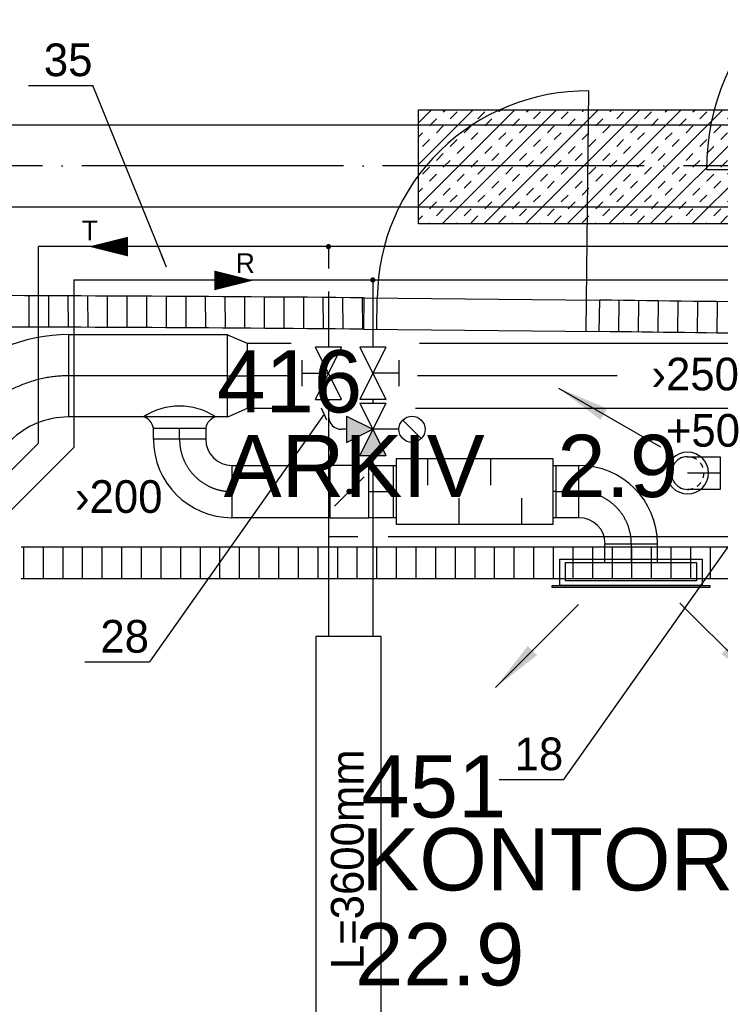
# Model space of a CAD drawing. Header units: millimetres. Extents: x 0 to 83130, y 0 to 53088.
# Tile 25 of 105: x 26859 to 29538, y 9579 to 13346. Entities that reach past the tile are written whole.
import ezdxf

# ---------------------------------------------------------------- set-up
doc = ezdxf.new("R2010")
doc.units = ezdxf.units.MM
doc.header["$LTSCALE"] = 50
doc.header["$MEASUREMENT"] = 0
doc.header["$PDMODE"] = 1
for name, pattern in [('2V-CENT', [23, 20, -1.5, 0, -1.5]), ('V-GOMD', [0.8, 0.4, -0.4]), ('V-KU', [2, 1, 1]), ('V-V', [2, 1, 1])]:
    doc.linetypes.add(name, pattern=pattern)
doc.layers.get('0').update_dxf_attribs({"linetype": 'CONTINUOUS'})
for name, color, linetype in [('20604A200D001$0$832 Rominfo', 7, 'CONTINUOUS'), ('20604A200D001$0$A24-HEL1', 251, 'CONTINUOUS'), ('20604A200D001$0$A24-HEL2', 251, 'CONTINUOUS'), ('20604A200D001$0$A24-SKR1', 251, 'CONTINUOUS'), ('V060-', 3, 'CONTINUOUS'), ('V061-', 1, 'CONTINUOUS'), ('V070-', 3, 'CONTINUOUS'), ('V071-', 1, 'CONTINUOUS'), ('V110', 1, 'CONTINUOUS'), ('V110-', 6, 'CONTINUOUS'), ('V111', 3, 'CONTINUOUS'), ('V111-', 1, 'CONTINUOUS'), ('xref', 7, 'CONTINUOUS')]:
    doc.layers.add(name, color=color, linetype=linetype)
doc.styles.add('20604A200D001$0$Arial', font='arial.ttf', dxfattribs={"height": 238.125})
doc.styles.add('FISO', font='fiso')
doc.styles.add('ISO', font='ISO')
doc.styles.add('SIMPLEX', font='SIMPLEX')

# ---------------------------------------------------------------- blocks, each defined once
blk = doc.blocks.new('V420', base_point=(455, 404.5))
blk.add_line((455, 404.5), (464, 404.5))
blk.add_solid([(455, 404.5), (459, 405), (459, 404)])
blk = doc.blocks.new('V421', base_point=(455.5, 404.5))
at = {"rotation": 180}
blk.add_blockref('V420', (464.5, 404.5), dxfattribs=at)
blk = doc.blocks.new('CBOJ90_PB', base_point=(86107, 31352))
at = {"color": 0, "linetype": 'ByBlock'}
blk.add_arc((86106, 31353), 1, 270, 360, dxfattribs=at)
blk = doc.blocks.new('KBOJ90_PB', base_point=(86107, 31352))
at = {"color": 0, "linetype": 'ByBlock'}
for p, q in [((86106.5, 31353), (86107.5, 31353)), ((86106, 31352.5), (86106, 31351.5))]:
    blk.add_line(p, q, dxfattribs=at)
for radius in [1.5, 0.5]:
    blk.add_arc((86106, 31353), radius, 270, 360, dxfattribs=at)
blk = doc.blocks.new('3BOJ90_PB', base_point=(86107, 31352))
for p in [(86107, 31353), (86106, 31352)]:
    blk.add_point(p)
at = {"color": 1, "linetype": '2V-CENT'}
blk.add_blockref('CBOJ90_PB', (86107, 31352), dxfattribs=at)
at = {"color": 0, "linetype": 'ByBlock'}
blk.add_blockref('KBOJ90_PB', (86107, 31352), dxfattribs=at)
at = {"style": 'ISO', "flags": 3}
blk.add_attdef('0', (86107, 31352), '', height=1, dxfattribs=at)
blk = doc.blocks.new('LD_P')
for p, q in [((-0.5, 0.5), (-0.5, -0.5)), ((0.5, 0.5), (-0.5, 0.5)), ((0.5, -0.5), (0.5, 0.5)), ((-0.5, -0.5), (0.5, -0.5))]:
    blk.add_line(p, q)
at = {"color": 1}
for p, q in [((-0.3, 0.5), (-0.3, 0.1)), ((0.1, 0.5), (0.1, 0.1)), ((-0.1, -0.5), (-0.1, -0.1)), ((0.3, -0.5), (0.3, -0.1))]:
    blk.add_line(p, q, dxfattribs=at)
blk = doc.blocks.new('C3A', base_point=(16246, 22590.5))
at = {"color": 0, "linetype": 'ByBlock'}
blk.add_line((16247, 22590.5), (16246, 22590.5), dxfattribs=at)
blk = doc.blocks.new('K3A', base_point=(16246, 22590.5))
at = {"color": 0, "linetype": 'ByBlock'}
for p, q in [((16246, 22591), (16247, 22591)), ((16247, 22591), (16247, 22590)), ((16247, 22590), (16246, 22590))]:
    blk.add_line(p, q, dxfattribs=at)
blk = doc.blocks.new('33A', base_point=(16246, 22590.5))
blk.add_point((16247, 22590.5))
at = {"color": 0, "linetype": 'ByBlock'}
blk.add_blockref('K3A', (16246, 22590.5), dxfattribs=at)
at = {"color": 1, "linetype": '2V-CENT'}
blk.add_blockref('C3A', (16246, 22590.5), dxfattribs=at)
at = {"style": 'SIMPLEX', "flags": 3}
blk.add_attdef('0', (16246, 22590.5), '', height=1, dxfattribs=at)
blk = doc.blocks.new('KSP_P', base_point=(16239.5, 22597.5))
at = {"color": 0, "linetype": 'ByBlock'}
for p, q in [((16240, 22598), (16239, 22598)), ((16239, 22598), (16239, 22597)), ((16240, 22597), (16240, 22598)), ((16239, 22597), (16240, 22597))]:
    blk.add_line(p, q, dxfattribs=at)
blk = doc.blocks.new('2SP_P', base_point=(16239.5, 22597.5))
for p in [(16239, 22597.5), (16240, 22597.5)]:
    blk.add_point(p)
at = {"color": 0, "linetype": 'ByBlock'}
blk.add_blockref('KSP_P', (16239.5, 22597.5), dxfattribs=at)
at = {"style": 'SIMPLEX', "flags": 3}
blk.add_attdef('0', (16239.5, 22597.5), '', height=1, dxfattribs=at)
blk = doc.blocks.new('SPJALL', base_point=(16229, 22594))
at = {"color": 1}
blk.add_line((16228.625, 22593.625), (16229.375, 22594.375), dxfattribs=at)
at = {"color": 1, "const_width": 0.075}
blk.add_lwpolyline([(16229, 22594.0375, -1), (16229, 22593.9625, -1), (16229, 22594.0375, -1)], format="xyb", dxfattribs=at)
blk = doc.blocks.new('CBOJ45_P', base_point=(16236.061, 22619.837))
at = {"color": 0, "linetype": 'ByBlock'}
blk.add_arc((16235.44, 22621.337, 0.686), 1.5, 270, 315, dxfattribs=at)
blk = doc.blocks.new('KBOJ45_P', base_point=(16236.061, 22619.837))
at = {"color": 0, "linetype": 'ByBlock'}
for p, q in [((16236.147, 22620.63), (16236.854, 22619.923)), ((16235.44, 22619.337, 0.686), (16235.44, 22620.337, 0.686))]:
    blk.add_line(p, q, dxfattribs=at)
for radius in [1, 2]:
    blk.add_arc((16235.44, 22621.337, 0.686), radius, 270, 315, dxfattribs=at)
blk = doc.blocks.new('3BOJ45_P', base_point=(16236.061, 22619.837))
for p in [(16236.501, 22620.276), (16235.44, 22619.837)]:
    blk.add_point(p)
at = {"color": 0, "linetype": 'ByBlock'}
blk.add_blockref('KBOJ45_P', (16236.061, 22619.837), dxfattribs=at)
at = {"color": 1, "linetype": '2V-CENT'}
blk.add_blockref('CBOJ45_P', (16236.061, 22619.837), dxfattribs=at)
at = {"style": 'ISO', "flags": 3}
blk.add_attdef('0', (16236.061, 22619.837), '', height=1, dxfattribs=at)
blk = doc.blocks.new('CCDIMF_315X250X75', base_point=(3095.5, 30301.1))
at = {"color": 0, "linetype": 'ByBlock'}
blk.add_line((3058, 30301.1), (3133, 30301.1), dxfattribs=at)
blk = doc.blocks.new('KCDIMF_315X250X75', base_point=(3095.5, 30301.1))
at = {"color": 0, "linetype": 'ByBlock'}
for p, q in [((3058, 30143.6), (3058, 30458.6)), ((3058, 30458.6), (3133, 30426.1)), ((3133, 30426.1), (3133, 30176.1)), ((3133, 30176.1), (3058, 30143.6))]:
    blk.add_line(p, q, dxfattribs=at)
blk = doc.blocks.new('3CDIMF_315X250X75', base_point=(3095.5, 30301.1))
for p in [(3058, 30301.1), (3133, 30301.1)]:
    blk.add_point(p)
at = {"color": 0, "linetype": 'ByBlock'}
blk.add_blockref('KCDIMF_315X250X75', (3095.5, 30301.1), dxfattribs=at)
at = {"color": 1, "linetype": '2V-CENT'}
blk.add_blockref('CCDIMF_315X250X75', (3095.5, 30301.1), dxfattribs=at)
at = {"style": 'SIMPLEX', "flags": 3}
blk.add_attdef('0', (3095.5, 30301.1), '', height=1, dxfattribs=at)
blk = doc.blocks.new('CIRC_P', base_point=(16254, 22587))
blk.add_circle((16254, 22587), 0.5)
blk = doc.blocks.new('CBOJ90_NB', base_point=(86107.402, 31352.24))
at = {"color": 0, "linetype": 'ByBlock'}
blk.add_line((86106.402, 31352.24), (86107.402, 31352.24), dxfattribs=at)
blk = doc.blocks.new('*X195')
at = {"color": 0}
for p, q in [((28383.8, 12633), (28752.3, 13001.5)), ((28383.8, 12792.1), (28593.2, 13001.5)), ((28383.8, 12951.2), (28434.1, 13001.5)), ((28474.6, 12564.7), (28911.4, 13001.5)), ((28478.7, 12993.1), (28487.2, 13001.5)), ((28633.7, 12564.7), (29070.5, 13001.5)), ((28690.9, 12993.1), (28699.3, 13001.5)), ((28792.8, 12564.7), (29229.6, 13001.5)), ((28796.9, 12993.1), (28805.4, 13001.5)), ((28951.9, 12564.7), (29388.7, 13001.5)), ((29009.1, 12993.1), (29017.5, 13001.5)), ((29111, 12564.7), (29547.8, 13001.5)), ((29115.1, 12993.1), (29123.5, 13001.5)), ((29270.1, 12564.7), (29706.9, 13001.5)), ((29327.3, 12993.1), (29335.7, 13001.5)), ((29429.2, 12564.7), (29866, 13001.5)), ((29433.3, 12993.1), (29441.7, 13001.5)), ((29588.3, 12564.7), (30025.1, 13001.5)), ((29645.5, 12993.1), (29653.9, 13001.5)), ((29747.4, 12564.7), (30184.2, 13001.5)), ((29751.5, 12993.1), (29759.9, 13001.5)), ((29906.5, 12564.7), (30343.3, 13001.5)), ((29963.6, 12993.1), (29972.1, 13001.5)), ((30069.7, 12993.1), (30078.1, 13001.5)), ((30281.8, 12993.1), (30290.3, 13001.5)), ((28425.7, 12940.1), (28452.2, 12966.6)), ((28505.2, 12966.6), (28531.8, 12993.1)), ((28611.3, 12966.6), (28637.8, 12993.1)), ((28637.8, 12940.1), (28664.3, 12966.6)), ((28743.9, 12940.1), (28770.4, 12966.6)), ((28823.4, 12966.6), (28850, 12993.1)), ((28929.5, 12966.6), (28956, 12993.1)), ((28956, 12940.1), (28982.5, 12966.6)), ((29062.1, 12940.1), (29088.6, 12966.6)), ((29141.6, 12966.6), (29168.2, 12993.1)), ((29247.7, 12966.6), (29274.2, 12993.1)), ((29274.2, 12940.1), (29300.7, 12966.6)), ((29380.3, 12940.1), (29406.8, 12966.6)), ((29459.8, 12966.6), (29486.4, 12993.1)), ((29565.9, 12966.6), (29592.4, 12993.1)), ((29592.4, 12940.1), (29618.9, 12966.6)), ((29698.5, 12940.1), (29725, 12966.6)), ((29778, 12966.6), (29804.6, 12993.1)), ((29884.1, 12966.6), (29910.6, 12993.1)), ((29910.6, 12940.1), (29937.1, 12966.6)), ((30016.7, 12940.1), (30043.2, 12966.6)), ((30096.2, 12966.6), (30122.7, 12993.1)), ((30202.3, 12966.6), (30228.8, 12993.1)), ((30228.8, 12940.1), (30255.3, 12966.6)), ((30334.9, 12940.1), (30361.4, 12966.6)), ((28452.2, 12913.5), (28478.7, 12940.1)), ((28558.3, 12913.5), (28584.8, 12940.1)), ((28770.4, 12913.5), (28796.9, 12940.1)), ((28876.5, 12913.5), (28903, 12940.1)), ((29088.6, 12913.5), (29115.1, 12940.1)), ((29194.7, 12913.5), (29221.2, 12940.1)), ((29406.8, 12913.5), (29433.3, 12940.1)), ((29512.9, 12913.5), (29539.4, 12940.1)), ((29725, 12913.5), (29751.5, 12940.1)), ((29831.1, 12913.5), (29857.6, 12940.1)), ((30043.2, 12913.5), (30069.7, 12940.1)), ((30149.3, 12913.5), (30175.8, 12940.1)), ((30361.4, 12913.5), (30384.7, 12936.8)), ((28383.8, 12898.1), (28399.2, 12913.5)), ((28399.2, 12860.5), (28425.7, 12887)), ((28505.2, 12860.5), (28531.8, 12887)), ((28584.8, 12887), (28611.3, 12913.5)), ((28690.9, 12887), (28717.4, 12913.5)), ((28717.4, 12860.5), (28743.9, 12887)), ((28823.4, 12860.5), (28850, 12887)), ((28903, 12887), (28929.5, 12913.5)), ((29009.1, 12887), (29035.6, 12913.5)), ((29035.6, 12860.5), (29062.1, 12887)), ((29141.6, 12860.5), (29168.2, 12887)), ((29221.2, 12887), (29247.7, 12913.5)), ((29327.3, 12887), (29353.8, 12913.5)), ((29353.8, 12860.5), (29380.3, 12887)), ((29459.8, 12860.5), (29486.4, 12887)), ((29539.4, 12887), (29565.9, 12913.5)), ((29645.5, 12887), (29672, 12913.5)), ((29672, 12860.5), (29698.5, 12887)), ((29778, 12860.5), (29804.6, 12887)), ((29857.6, 12887), (29884.1, 12913.5)), ((29963.6, 12887), (29990.2, 12913.5)), ((29990.2, 12860.5), (30016.7, 12887)), ((30065.6, 12564.7), (30384.7, 12883.8)), ((30096.2, 12860.5), (30122.7, 12887)), ((30175.8, 12887), (30202.3, 12913.5)), ((30281.8, 12887), (30308.4, 12913.5)), ((30308.4, 12860.5), (30334.9, 12887)), ((28531.8, 12834), (28558.3, 12860.5)), ((28637.8, 12834), (28664.3, 12860.5)), ((28850, 12834), (28876.5, 12860.5)), ((28956, 12834), (28982.5, 12860.5)), ((29168.2, 12834), (29194.7, 12860.5)), ((29274.2, 12834), (29300.7, 12860.5)), ((29486.4, 12834), (29512.9, 12860.5)), ((29592.4, 12834), (29618.9, 12860.5)), ((29804.6, 12834), (29831.1, 12860.5)), ((29910.6, 12834), (29937.1, 12860.5)), ((30122.7, 12834), (30149.3, 12860.5)), ((30228.8, 12834), (30255.3, 12860.5)), ((28452.2, 12807.5), (28478.7, 12834)), ((28478.7, 12781), (28505.2, 12807.5)), ((28584.8, 12781), (28611.3, 12807.5)), ((28664.3, 12807.5), (28690.9, 12834)), ((28770.4, 12807.5), (28796.9, 12834)), ((28796.9, 12781), (28823.4, 12807.5)), ((28903, 12781), (28929.5, 12807.5)), ((28982.5, 12807.5), (29009.1, 12834)), ((29088.6, 12807.5), (29115.1, 12834)), ((29115.1, 12781), (29141.6, 12807.5)), ((29221.2, 12781), (29247.7, 12807.5)), ((29300.7, 12807.5), (29327.3, 12834)), ((29406.8, 12807.5), (29433.3, 12834)), ((29433.3, 12781), (29459.8, 12807.5)), ((29539.4, 12781), (29565.9, 12807.5)), ((29618.9, 12807.5), (29645.5, 12834)), ((29725, 12807.5), (29751.5, 12834)), ((29751.5, 12781), (29778, 12807.5)), ((29857.6, 12781), (29884.1, 12807.5)), ((29937.1, 12807.5), (29963.6, 12834)), ((30043.2, 12807.5), (30069.7, 12834)), ((30069.7, 12781), (30096.2, 12807.5)), ((30175.8, 12781), (30202.3, 12807.5)), ((30255.3, 12807.5), (30281.8, 12834)), ((30361.4, 12807.5), (30384.7, 12830.8)), ((28399.2, 12754.4), (28425.7, 12781)), ((28611.3, 12754.4), (28637.8, 12781)), ((28717.4, 12754.4), (28743.9, 12781)), ((28929.5, 12754.4), (28956, 12781)), ((29035.6, 12754.4), (29062.1, 12781)), ((29247.7, 12754.4), (29274.2, 12781)), ((29353.8, 12754.4), (29380.3, 12781)), ((29565.9, 12754.4), (29592.4, 12781)), ((29672, 12754.4), (29698.5, 12781)), ((29884.1, 12754.4), (29910.6, 12781)), ((29990.2, 12754.4), (30016.7, 12781)), ((30202.3, 12754.4), (30228.8, 12781)), ((30308.4, 12754.4), (30334.9, 12781)), ((28425.7, 12727.9), (28452.2, 12754.4)), ((28531.8, 12727.9), (28558.3, 12754.4)), ((28743.9, 12727.9), (28770.4, 12754.4)), ((28850, 12727.9), (28876.5, 12754.4)), ((29062.1, 12727.9), (29088.6, 12754.4)), ((29168.2, 12727.9), (29194.7, 12754.4)), ((29380.3, 12727.9), (29406.8, 12754.4)), ((29486.4, 12727.9), (29512.9, 12754.4)), ((29698.5, 12727.9), (29725, 12754.4)), ((29804.6, 12727.9), (29831.1, 12754.4)), ((30016.7, 12727.9), (30043.2, 12754.4)), ((30122.7, 12727.9), (30149.3, 12754.4)), ((30334.9, 12727.9), (30361.4, 12754.4)), ((28383.8, 12686), (28399.2, 12701.4)), ((28478.7, 12674.9), (28505.2, 12701.4)), ((28558.3, 12701.4), (28584.8, 12727.9)), ((28664.3, 12701.4), (28690.9, 12727.9)), ((28690.9, 12674.9), (28717.4, 12701.4)), ((28796.9, 12674.9), (28823.4, 12701.4)), ((28876.5, 12701.4), (28903, 12727.9)), ((28982.5, 12701.4), (29009.1, 12727.9)), ((29009.1, 12674.9), (29035.6, 12701.4)), ((29115.1, 12674.9), (29141.6, 12701.4)), ((29194.7, 12701.4), (29221.2, 12727.9)), ((29300.7, 12701.4), (29327.3, 12727.9)), ((29327.3, 12674.9), (29353.8, 12701.4)), ((29433.3, 12674.9), (29459.8, 12701.4)), ((29512.9, 12701.4), (29539.4, 12727.9)), ((29618.9, 12701.4), (29645.5, 12727.9)), ((29645.5, 12674.9), (29672, 12701.4)), ((29751.5, 12674.9), (29778, 12701.4)), ((29831.1, 12701.4), (29857.6, 12727.9)), ((29937.1, 12701.4), (29963.6, 12727.9)), ((29963.6, 12674.9), (29990.2, 12701.4)), ((30069.7, 12674.9), (30096.2, 12701.4)), ((30149.3, 12701.4), (30175.8, 12727.9)), ((30224.7, 12564.7), (30384.7, 12724.7)), ((30255.3, 12701.4), (30281.8, 12727.9)), ((30281.8, 12674.9), (30308.4, 12701.4)), ((28505.2, 12648.4), (28531.8, 12674.9)), ((28611.3, 12648.4), (28637.8, 12674.9)), ((28823.4, 12648.4), (28850, 12674.9)), ((28929.5, 12648.4), (28956, 12674.9)), ((29141.6, 12648.4), (29168.2, 12674.9)), ((29247.7, 12648.4), (29274.2, 12674.9)), ((29459.8, 12648.4), (29486.4, 12674.9)), ((29565.9, 12648.4), (29592.4, 12674.9)), ((29778, 12648.4), (29804.6, 12674.9)), ((29884.1, 12648.4), (29910.6, 12674.9)), ((30096.2, 12648.4), (30122.7, 12674.9)), ((30202.3, 12648.4), (30228.8, 12674.9)), ((28425.7, 12621.9), (28452.2, 12648.4)), ((28452.2, 12595.3), (28478.7, 12621.9)), ((28558.3, 12595.3), (28584.8, 12621.9)), ((28637.8, 12621.9), (28664.3, 12648.4)), ((28743.9, 12621.9), (28770.4, 12648.4)), ((28770.4, 12595.3), (28796.9, 12621.9)), ((28876.5, 12595.3), (28903, 12621.9)), ((28956, 12621.9), (28982.5, 12648.4)), ((29062.1, 12621.9), (29088.6, 12648.4)), ((29088.6, 12595.3), (29115.1, 12621.9)), ((29194.7, 12595.3), (29221.2, 12621.9)), ((29274.2, 12621.9), (29300.7, 12648.4)), ((29380.3, 12621.9), (29406.8, 12648.4)), ((29406.8, 12595.3), (29433.3, 12621.9)), ((29512.9, 12595.3), (29539.4, 12621.9)), ((29592.4, 12621.9), (29618.9, 12648.4)), ((29698.5, 12621.9), (29725, 12648.4)), ((29725, 12595.3), (29751.5, 12621.9)), ((29831.1, 12595.3), (29857.6, 12621.9)), ((29910.6, 12621.9), (29937.1, 12648.4)), ((30016.7, 12621.9), (30043.2, 12648.4)), ((30043.2, 12595.3), (30069.7, 12621.9)), ((30149.3, 12595.3), (30175.8, 12621.9)), ((30228.8, 12621.9), (30255.3, 12648.4)), ((30334.9, 12621.9), (30361.4, 12648.4)), ((30361.4, 12595.3), (30384.7, 12618.6)), ((28383.8, 12579.9), (28399.2, 12595.3)), ((28584.8, 12568.8), (28611.3, 12595.3)), ((28690.9, 12568.8), (28717.4, 12595.3)), ((28903, 12568.8), (28929.5, 12595.3)), ((29009.1, 12568.8), (29035.6, 12595.3)), ((29221.2, 12568.8), (29247.7, 12595.3)), ((29327.3, 12568.8), (29353.8, 12595.3)), ((29539.4, 12568.8), (29565.9, 12595.3)), ((29645.5, 12568.8), (29672, 12595.3)), ((29857.6, 12568.8), (29884.1, 12595.3)), ((29963.6, 12568.8), (29990.2, 12595.3)), ((30175.8, 12568.8), (30202.3, 12595.3)), ((30281.8, 12568.8), (30308.4, 12595.3)), ((28421.6, 12564.7), (28425.7, 12568.8)), ((28527.7, 12564.7), (28531.8, 12568.8)), ((28739.8, 12564.7), (28743.9, 12568.8)), ((28845.9, 12564.7), (28850, 12568.8)), ((29058, 12564.7), (29062.1, 12568.8)), ((29164.1, 12564.7), (29168.2, 12568.8)), ((29376.2, 12564.7), (29380.3, 12568.8)), ((29482.3, 12564.7), (29486.4, 12568.8)), ((29694.4, 12564.7), (29698.5, 12568.8)), ((29800.5, 12564.7), (29804.6, 12568.8)), ((30012.6, 12564.7), (30016.7, 12568.8)), ((30118.7, 12564.7), (30122.7, 12568.8)), ((30330.8, 12564.7), (30334.9, 12568.8)), ((30383.8, 12564.7), (30384.7, 12565.6))]:
    blk.add_line(p, q, dxfattribs=at)
blk = doc.blocks.new('20604A200D001')
at = {"layer": '20604A200D001$0$A24-HEL1', "color": 7}
for points in [[(44495.9, 9942.7), (44504.1, 10742.6)], [(45854.5, 10440.7), (44954.5, 10440.7)], [(43646, 9951.3), (44545.9, 9942.1)], [(43694.7, 9830.8), (43696, 9950.8)], [(44494.7, 9822.7), (44495.9, 9942.7)], [(43644.7, 9831.3), (44544.7, 9822.2)]]:
    blk.add_lwpolyline(points, dxfattribs=at)
for centre, radius, start, end in [((45854.5, 10440.7), 900, 90, 180), ((44495.9, 9942.7), 800, 89.4159, 179.4166)]:
    blk.add_arc(centre, radius, start, end, dxfattribs=at)
at = {"layer": '20604A200D001$0$A24-HEL2', "color": 7}
for points in [[(43644.7, 9831.3), (43645.8, 9951.3)], [(44544.7, 9822.2), (44546.1, 9942.1)], [(42335, 8998), (46155, 8998)], [(42335, 8878), (46155, 8878)]]:
    blk.add_lwpolyline(points, dxfattribs=at)
for centre, radius, start, end in [((41330.6, -261494), 271455.2, 89.511333, 89.876659), ((41331.2, -261425.3), 271386.5, 89.019641, 89.321236), ((41330.2, -261574.1), 271415.3, 89.511391, 89.876557), ((41331, -261432.9), 271274.1, 89.044558, 89.321229)]:
    blk.add_arc(centre, radius, start, end, dxfattribs=at)
at = {"layer": '20604A200D001$0$A24-SKR1', "color": 7}
for points in [[(42365, 9839.2), (42364.6, 9959.2)], [(42440, 9838.9), (42439.6, 9958.9)], [(42515, 9838.6), (42514.6, 9958.6)], [(42590, 9838.3), (42589.6, 9958.3)], [(42665, 9837.9), (42664.6, 9957.9)], [(42740, 9837.5), (42739.6, 9957.5)], [(42815, 9837.1), (42814.6, 9957.1)], [(42890, 9836.7), (42889.6, 9956.7)], [(42965, 9836.3), (42964.6, 9956.3)], [(43040, 9835.8), (43039.6, 9955.8)], [(43115, 9835.3), (43114.6, 9955.3)], [(43190, 9834.8), (43189.6, 9954.8)], [(43265, 9834.3), (43264.6, 9954.3)], [(43340, 9833.8), (43339.6, 9953.8)], [(43415, 9833.2), (43414.6, 9953.2)], [(43490, 9832.6), (43489.6, 9952.6)], [(43565, 9832), (43564.6, 9952)], [(43640, 9831.4), (43639.6, 9951.4)], [(44619.7, 9821.3), (44621.1, 9941.2)], [(44694.7, 9820.3), (44696.1, 9940.3)], [(44769.7, 9819.4), (44771.1, 9939.4)], [(44844.7, 9818.4), (44846.1, 9938.4)], [(44919.7, 9817.5), (44921.1, 9937.4)], [(44994.7, 9816.4), (44996.1, 9936.4)], [(42344.5, 8878), (42344.5, 8998)], [(42419.5, 8878), (42419.5, 8998)], [(42494.5, 8878), (42494.5, 8998)], [(42569.5, 8878), (42569.5, 8998)], [(42644.5, 8878), (42644.5, 8998)], [(42719.5, 8878), (42719.5, 8998)], [(42794.5, 8878), (42794.5, 8998)], [(42869.5, 8878), (42869.5, 8998)], [(42944.5, 8878), (42944.5, 8998)], [(43019.5, 8878), (43019.5, 8998)], [(43094.5, 8878), (43094.5, 8998)], [(43169.5, 8878), (43169.5, 8998)], [(43244.5, 8878), (43244.5, 8998)], [(43319.5, 8878), (43319.5, 8998)], [(43394.5, 8878), (43394.5, 8998)], [(43469.5, 8878), (43469.5, 8998)], [(43544.5, 8878), (43544.5, 8998)], [(43619.5, 8878), (43619.5, 8998)], [(43694.5, 8878), (43694.5, 8998)], [(43769.5, 8878), (43769.5, 8998)], [(43844.5, 8878), (43844.5, 8998)], [(43919.5, 8878), (43919.5, 8998)], [(43994.5, 8878), (43994.5, 8998)], [(44069.5, 8878), (44069.5, 8998)], [(44144.5, 8878), (44144.5, 8998)], [(44219.5, 8878), (44219.5, 8998)], [(44294.5, 8878), (44294.5, 8998)], [(44369.5, 8878), (44369.5, 8998)], [(44444.5, 8878), (44444.5, 8998)], [(44519.5, 8878), (44519.5, 8998)], [(44594.5, 8878), (44594.5, 8998)], [(44669.5, 8878), (44669.5, 8998)], [(44744.5, 8878), (44744.5, 8998)], [(44819.5, 8878), (44819.5, 8998)], [(44894.5, 8878), (44894.5, 8998)], [(44969.5, 8878), (44969.5, 8998)]]:
    blk.add_lwpolyline(points, dxfattribs=at)
at = {"layer": '20604A200D001$0$832 Rominfo', "color": 7, "style": '20604A200D001$0$Arial'}
for s, height, p in [('416', 238.12, (43083.2, 9512.7)), ('ARKIV   2.9', 238.125, (43108.5, 9188.9)), ('451', 238.12, (43634.5, 7963.4)), ('KONTOR', 238.12, (43634.6, 7684.2)), ('22.9', 238.12, (43610.9, 7320.7))]:
    blk.add_text(s, height=height, dxfattribs=at).set_placement(p)

msp = doc.modelspace()

# ---------------------------------------------------------------- linework, layer by layer
at = {"layer": 'V060-', "linetype": 'Continuous'}
for p, q in [((24978.63, 12943.94), (31547.1, 12943.94)), ((31547.1, 12628.94), (24978.63, 12628.94)), ((27045.74, 12141.03, 216.23), (27654.68, 12141.03, 216.23)), ((27728.56, 12108.14, 216), (27897.22, 12108.14, 216)), ((28387.34, 12108.14, 216), (36414.87, 12108.14, 216)), ((27889.68, 11858.14, 216), (27728.56, 11858.14, 216)), ((36414.87, 11858.14, 216), (28372.26, 11858.14, 216)), ((27654.68, 11826.03, 216.23), (27045.74, 11826.03, 216.23)), ((27370.5, 11740.62), (27370.5, 11782.89)), ((27570.5, 11782.89), (27570.5, 11740.62)), ((27670.08, 11640.62), (28044.54, 11640.62)), ((28194.54, 11640.62), (28288.86, 11640.62)), ((28908.86, 11640.62), (28997.5, 11640.62)), ((28044.54, 11440.62), (27670.08, 11440.62)), ((28288.86, 11440.62), (28194.54, 11440.62)), ((28997.5, 11440.62), (28908.86, 11440.62)), ((29096.92, 11269.3), (29096.92, 11340.3)), ((29296.92, 11340.3), (29296.92, 11269.3))]:
    msp.add_line(p, q, dxfattribs=at)
at = {"layer": 'V060-', "color": 1, "linetype": '2V-CENT'}
for p, q in [((31547.1, 12786.44), (24978.63, 12786.44)), ((27654.68, 11983.53, 216.23), (27045.74, 11983.53, 216.23)), ((27882.13, 11983.14, 216), (27728.56, 11983.14, 216)), ((29144.09, 11983.14, 216), (28379.8, 11983.14, 216)), ((27470.5, 11740.62), (27470.5, 11782.89)), ((28194.54, 11540.62), (28288.86, 11540.62)), ((28908.86, 11540.62), (28997.5, 11540.62)), ((29196.92, 11340.3), (29196.92, 11269.3))]:
    msp.add_line(p, q, dxfattribs=at)
at = {"layer": 'V060-'}
msp.add_line((27370.5, 11782.89), (27570.5, 11782.89), dxfattribs=at)
at = {"layer": 'V060-', "linetype": 'ByBlock'}
for p, q in [((29412.55, 11674.04, 45), (29537.55, 11674.04, 45)), ((29537.55, 11674.04, 45), (29537.55, 11549.04, 45)), ((29537.55, 11549.04, 45), (29412.55, 11549.04, 45))]:
    msp.add_line(p, q, dxfattribs=at)
at = {"layer": 'V060-', "color": 1}
msp.add_lwpolyline([(30384.71, 12564.75), (28383.78, 12564.75), (28383.78, 13001.51), (30384.71, 13001.51)], close=True, dxfattribs=at)
at = {"layer": 'V060-'}
for centre, radius, start, end in [((27470.5, 11616.49), 251.18, 56.65356, 123.34644), ((27317.58, 11774.89), 53.53, 8.60168, 73.88992), ((27623.43, 11774.89), 53.53, 106.11008, 171.39832)]:
    msp.add_arc(centre, radius, start, end, dxfattribs=at)
at = {"layer": 'V060-', "linetype": 'ByBlock'}
msp.add_arc((29412.55, 11611.54, 45), 62.5, 90.00007, 270.00007, dxfattribs=at)
at = {"layer": 'V060-', "linetype": 'V-GOMD'}
msp.add_arc((29412.55, 11611.54, 45), 62.5, 270.00007, 450.00007, dxfattribs=at)
at = {"layer": 'V070-'}
for p, q in [((28924.8, 11281.37), (29467.8, 11281.41)), ((28924.81, 11181.37), (28924.8, 11281.37)), ((28946.3, 11269.31), (29446.3, 11269.35)), ((28946.31, 11199.31), (28946.3, 11269.31)), ((29446.3, 11269.35), (29446.31, 11199.35)), ((29467.8, 11281.41), (29467.81, 11181.41)), ((29446.31, 11199.35), (28946.31, 11199.31)), ((28895.31, 11181.37), (29497.31, 11181.41)), ((28895.31, 11173.37), (28895.31, 11181.37)), ((29497.31, 11173.41), (28895.31, 11173.37)), ((29467.81, 11181.41), (28924.81, 11181.37)), ((29497.31, 11181.41), (29497.31, 11173.41))]:
    msp.add_line(p, q, dxfattribs=at)
at = {"layer": 'V110'}
msp.add_lwpolyline([(27991.01, 10985.94), (27991.01, 7385.94), (28241.01, 7385.94), (28241.01, 10985.94)], close=True, dxfattribs=at)
at = {"layer": 'V110-', "linetype": 'V-KU'}
for p, q in [((26931.5, 11726.15), (26931.5, 12477.75)), ((30591.54, 12477.75), (26931.5, 12477.75)), ((28039.78, 12477.75), (28039.78, 12393.93)), ((27065.65, 12350.18), (30694.02, 12350.18)), ((27065.65, 12350.18), (27065.65, 11708.64)), ((28209.08, 12350.18), (28209.08, 12093.29)), ((28039.78, 12306.43), (28039.78, 12093.29)), ((28039.78, 11893.29), (28039.78, 10985.94)), ((28209.08, 11893.29), (28209.08, 11878.76)), ((26205.55, 11000.2), (26931.5, 11726.15)), ((26252.48, 10895.46), (27065.65, 11708.64)), ((28209.08, 11678.76), (28209.08, 10985.94)), ((28039.78, 11368.28), (28152.53, 11368.28)), ((28267.8, 11368.28), (30356.1, 11368.28))]:
    msp.add_line(p, q, dxfattribs=at)
at = {"layer": 'V110-', "color": 1}
for p, q in [((28089.78, 12093.29), (27989.78, 12093.29)), ((28089.78, 11893.29), (27989.78, 12093.29)), ((27989.78, 11893.29), (28089.78, 12093.29)), ((28259.08, 12093.29), (28159.08, 12093.29)), ((28159.08, 12093.29), (28259.08, 11893.29)), ((28259.08, 12093.29), (28159.08, 11893.29)), ((27939.78, 11943.29), (27939.78, 12043.29)), ((28309.08, 12043.29), (28309.08, 11943.29)), ((27939.78, 11993.29), (28039.78, 11993.29)), ((28309.08, 11993.29), (28209.08, 11993.29)), ((27989.78, 11893.29), (28089.78, 11893.29)), ((28259.08, 11893.29), (28159.08, 11893.29)), ((28159.08, 11878.76), (28259.08, 11878.76)), ((28159.08, 11878.76), (28259.08, 11678.76)), ((28259.08, 11878.76), (28159.08, 11678.76)), ((28109.08, 11828.76), (28109.08, 11728.76)), ((28109.08, 11828.76), (28209.08, 11778.76)), ((28323.73, 11814.12), (28394.44, 11743.41)), ((28109.08, 11728.76), (28209.08, 11778.76)), ((28309.08, 11778.76), (28209.08, 11778.76)), ((28159.08, 11678.76), (28259.08, 11678.76))]:
    msp.add_line(p, q, dxfattribs=at)
at = {"layer": 'V110-', "linetype": 'V-V'}
msp.add_line((28109.08, 11778.76), (28089.78, 11778.76), dxfattribs=at)
at = {"layer": 'V110-'}
for points in [[(27122.92, 12477.75, 0, 75, 0), (27272.92, 12477.75, 75, 75, 0)], [(27753.98, 12348.31, 0, 75, 0), (27603.98, 12348.31, 75, 75, 0)]]:
    msp.add_lwpolyline(points, format="xyseb", dxfattribs=at)
at = {"layer": 'V110-', "const_width": 10}
for points in [[(28034.78, 12477.75, 1), (28044.78, 12477.75, 1)], [(28204.08, 12350.18, 1), (28214.08, 12350.18, 1)]]:
    msp.add_lwpolyline(points, format="xyb", close=True, dxfattribs=at)
at = {"layer": 'V110-', "color": 1}
msp.add_circle((28359.08, 11778.76), 50, dxfattribs=at)
at = {"layer": 'V110-', "linetype": 'V-V'}
msp.add_arc((28089.78, 11828.76), 50, 180, 270, dxfattribs=at)
at = {"layer": 'V110-'}
for points in [[(28109.08, 11828.76), (28109.08, 11728.76), (28209.08, 11778.76)], [(28159.08, 11678.76), (28259.08, 11678.76), (28209.08, 11778.76)]]:
    msp.add_solid(points, dxfattribs=at)
at = {"layer": 'V111-'}
for p, q in [((26892.59, 13094.46), (27138.92, 13094.46)), ((27410.97, 12422.24), (27138.92, 13094.46)), ((27421.06, 12399.37), (27400.87, 12445.11)), ((28023.63, 11836.2), (27354.93, 10889.12)), ((28033.73, 11813.33), (28013.53, 11859.07)), ((29607.34, 11386.41), (28938.65, 10439.33)), ((27108.61, 10889.12), (27354.93, 10889.12)), ((28692.32, 10439.33), (28938.65, 10439.33))]:
    msp.add_line(p, q, dxfattribs=at)

# ---------------------------------------------------------------- block references
at = {"layer": 'V060-', "color": 1}
msp.add_blockref('*X195', (0, 0), dxfattribs=at)
at = {"layer": 'V060-', "linetype": 'Continuous'}
for name, p, xscale, yscale, zscale, rotation in [('3BOJ45_P', (26850.02, 11983.53), 315, 315, 315, 180), ('3BOJ90_PB', (27470.5, 11540.62), 200.0000000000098, 200.0000000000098, 200.0000000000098, 270), ('33A', (28298.86, 11540.62), 10, 200.0000000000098, 10, 180), ('3BOJ90_PB', (29197.5, 11540.62), 200, 200, 200, 90)]:
    msp.add_blockref(name, p, dxfattribs=dict(at, xscale=xscale, yscale=yscale, zscale=zscale, rotation=rotation))
msp.add_blockref('3CDIMF_315X250X75', (27691.56, 11983.14, 216), dxfattribs=at)
at = {"layer": 'V060-', "linetype": 'Continuous', "yscale": 200.0000000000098}
for name, p, xscale, zscale in [('2SP_P', (28119.54, 11540.62), 150, 150), ('33A', (28898.86, 11540.62), 10, 10)]:
    msp.add_blockref(name, p, dxfattribs=dict(at, xscale=xscale, zscale=zscale))
at = {"layer": 'V060-'}
for name, p, xscale, yscale, zscale in [('LD_P', (28598.86, 11540.62), 600, 250, 600), ('SPJALL', (28119.54, 11540.62), 150, 150, 150)]:
    msp.add_blockref(name, p, dxfattribs=dict(at, xscale=xscale, yscale=yscale, zscale=zscale))
at = {"layer": 'V060-', "color": 1, "linetype": '2V-CENT', "xscale": -125, "yscale": 125, "zscale": 125}
msp.add_blockref('CBOJ90_NB', (29412.55, 11611.54, 45), dxfattribs=at)
at = {"layer": 'V070-'}
for name, p, xscale, yscale, zscale, rotation in [('V421', (29308.84, 11711.63), 50, 50, 50, 150), ('CIRC_P', (29412.55, 11611.54, 45), -160, 160, 160, 270), ('V421', (28996.27, 11109.11), -50, 50, 50, 45.00430829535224), ('V421', (29383.43, 11113.3), -50, 50, 50, 135.0043082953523)]:
    msp.add_blockref(name, p, dxfattribs=dict(at, xscale=xscale, yscale=yscale, zscale=zscale, rotation=rotation))
at = {"layer": 'xref'}
msp.add_blockref('20604A200D001', (-15469.5, 2330.58), dxfattribs=at)

# ---------------------------------------------------------------- texts
at = {"layer": 'V061-', "color": 1, "style": 'FISO'}
for s, p in [('›250', (29274.44, 11927.71, 218.83)), ('›200', (27070.67, 11459.04, 218.83))]:
    msp.add_text(s, height=125, dxfattribs=at).set_placement(p)
at = {"layer": 'V071-', "color": 1, "style": 'FISO'}
msp.add_text('+50', height=125, dxfattribs=at).set_placement((29329.66, 11712.3))
at = {"layer": 'V111', "color": 1, "style": 'FISO'}
msp.add_text('L=3600mm', height=125, rotation=90, dxfattribs=at).set_placement((28174.17, 9713.66))
at = {"layer": 'V111-', "color": 1, "style": 'FISO'}
for s, height, p in [('35', 125, (26951.58, 13129.75)), ('T', 75, (27097.12, 12502.17)), ('R', 75, (27685.75, 12377.12)), ('28', 125, (27167.6, 10924.41)), ('18', 125, (28751.31, 10474.62))]:
    msp.add_text(s, height=height, dxfattribs=at).set_placement(p)

doc.saveas('drawing.dxf')
